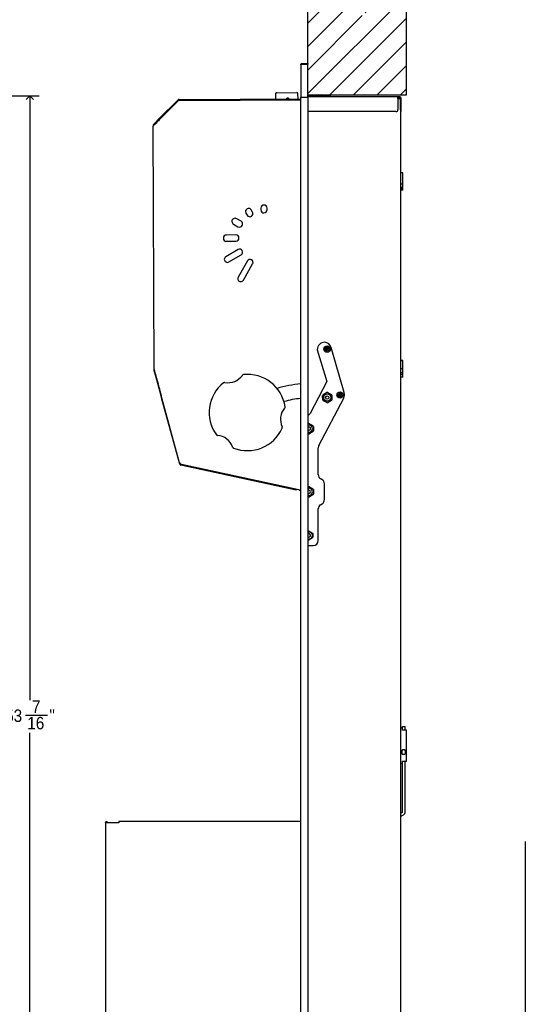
# Model space of a CAD drawing. Header units: inches. Extents: x 0 to 90, y 0 to 120.
# Tile 13 of 20: x 46 to 66, y 32 to 71. Entities that reach past the tile are written whole.
import ezdxf

# ---------------------------------------------------------------- set-up
doc = ezdxf.new("R2010")
doc.units = ezdxf.units.IN
doc.header["$MEASUREMENT"] = 0
doc.linetypes.add('SLD-Solid', pattern=[0])
doc.layers.add('DIMS', color=5, linetype='SLD-Solid')
doc.layers.add('NOTES', color=1, linetype='SLD-Solid')
doc.styles.add('SLDTEXTSTYLE0', font='GOTHIC.TTF', dxfattribs={"width": 0.913})
doc.dimstyles.new('SLDDIMSTYLE0', dxfattribs={"dimtxt": 0.5, "dimasz": 0.3, "dimexe": 0, "dimexo": 0.0625, "dimgap": 0.125, "dimtad": 0, "dimtih": 1, "dimtoh": 1, "dimdec": 6, "dimrnd": 1e-09, "dimzin": 12, "dimdsep": 46, "dimlunit": 5, "dimtxsty": 'SLDTEXTSTYLE0', "dimblk1": 'OPEN90', "dimblk2": 'OPEN90', "dimsah": 1, "dimcen": 0.09, "dimadec": 0, "dimazin": 3, "dimtfac": 1, "dimtofl": 0, "dimtmove": 0, "dimatfit": 3, "dimldrblk": 'OPEN90', "dimfxl": 0, "dimfrac": 2, "dimtolj": 1, "dimtzin": 12, "dimarcsym": 0})

# ---------------------------------------------------------------- blocks, each defined once
blk = doc.blocks.new('_Open90')
at = {"color": 0, "linetype": 'ByBlock', "lineweight": -2}
for p, q in [((0, 0), (-1, 0)), ((-0.5, 0.5), (0, 0)), ((0, 0), (-0.5, -0.5))]:
    blk.add_line(p, q, dxfattribs=at)
blk = doc.blocks.new('_D_5')
at = {"layer": 'DIMS'}
for p, q in [((41.21, 68.341), (46.477, 68.341)), ((46.102, 68.341), (46.102, 44.094)), ((45.926, 43.491), (46.811, 43.491)), ((46.102, 14.925), (46.102, 42.786)), ((44.01, 14.925), (46.477, 14.925))]:
    blk.add_line(p, q, dxfattribs=at)
at = {"layer": 'DIMS', "xscale": 0.3, "yscale": 0.3}
for p, rotation in [((46.102, 68.341), 90.0000000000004), ((46.102, 14.925), 270.0000000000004)]:
    blk.add_blockref('_Open90', p, dxfattribs=dict(at, rotation=rotation))
at = {"layer": 'DIMS', "char_height": 0.5, "attachment_point": 1, "style": 'SLDTEXTSTYLE0'}
for s, insert in [('7', (46.184, 44.086)), ('53', (45.114, 43.721)), ('"', (46.885, 43.721)), ('16', (45.999, 43.425))]:
    blk.add_mtext(s, dxfattribs=dict(at, insert=insert))
blk = doc.blocks.new('SW_HATCH_0')
at = {"color": 0, "linetype": 'SLD-Solid', "lineweight": 18}
for p, q in [((1.264, 1.264), (0.683, 0.683)), ((1.417, 0.474), (-0.31, -1.253)), ((0, 0), (-0.31, -0.31)), ((2.828, 0), (2.395, -0.433)), ((1.57, -0.316), (-0.31, -2.196)), ((3.649, -0.123), (1.99, -1.781)), ((3.649, -1.066), (-0.31, -5.024)), ((1.723, -1.106), (-0.31, -3.139)), ((1.876, -1.896), (-0.31, -4.082)), ((3.649, -2.008), (0.581, -5.076)), ((3.649, -2.951), (1.524, -5.076)), ((3.649, -3.894), (2.467, -5.076)), ((3.649, -4.837), (3.41, -5.076))]:
    blk.add_line(p, q, dxfattribs=at)

msp = doc.modelspace()

# ---------------------------------------------------------------- linework, layer by layer
at = {"color": 7, "linetype": 'SLD-Solid', "lineweight": 25}
for p, q in [((56.9559659, 69.578629), (56.9559659, 68.278829)), ((57.0148659, 69.637529), (57.0148659, 69.607629)), ((57.0148659, 69.637529), (57.2358659, 69.637529)), ((57.0148659, 69.607629), (57.2358659, 69.607629)), ((57.0148659, 69.6040934), (57.2358659, 69.6040934)), ((57.2358659, 69.637529), (57.2358659, 69.607629)), ((57.2358659, 68.278829), (57.2358659, 69.6040934)), ((55.9447602, 68.4113447), (55.9456328, 68.2113466)), ((55.9945415, 68.4615624), (56.7945196, 68.465053)), ((56.8456243, 68.2152736), (56.8447516, 68.4152717)), ((58.1276664, 68.340829), (57.2358659, 68.340829)), ((57.6497292, 68.377829), (57.6006664, 68.362829)), ((57.6006664, 68.362829), (57.6006664, 68.340829)), ((57.8546664, 68.362829), (57.6006664, 68.362829)), ((57.6497292, 68.377829), (57.8056036, 68.377829)), ((57.8546664, 68.362829), (57.8056036, 68.377829)), ((57.8546664, 68.340829), (57.8546664, 68.362829)), ((58.1276664, 68.340829), (58.1276664, 68.292829)), ((51.2881744, 67.4218021), (52.0371123, 68.1773044)), ((51.3087697, 67.4013857), (52.0577077, 68.156888)), ((51.3139668, 67.4036029), (52.0278469, 68.1237402)), ((52.07805, 68.194471), (56.9559659, 68.2157551)), ((52.0781765, 68.1654713), (52.07805, 68.194471)), ((52.0782388, 68.1511883), (52.0781765, 68.1654713)), ((52.0984292, 68.1533377), (56.9559659, 68.1745329)), ((56.4646784, 68.2426117), (56.3993135, 68.2423265)), ((56.39944, 68.2133268), (56.3993135, 68.2423265)), ((56.4646784, 68.2426117), (56.4648049, 68.213612)), ((56.9559659, 68.278929), (57.0148659, 68.278929)), ((56.9559659, 14.938929), (56.9559659, 68.278829)), ((56.9559659, 68.278829), (57.0148659, 68.278829)), ((57.0148659, 68.278829), (57.2358659, 68.278829)), ((57.2357659, 68.278829), (57.2357659, 14.938929)), ((60.850013, 68.292829), (57.2358659, 68.292829)), ((60.850013, 68.233929), (60.850013, 68.292829)), ((60.8816101, 68.292829), (60.850013, 68.292829)), ((60.8816101, 68.262929), (60.850013, 68.262929)), ((60.850013, 68.233929), (60.8968659, 68.233929)), ((60.850013, 68.233929), (60.850013, 67.782929)), ((60.9116101, 68.292829), (60.8816101, 68.292829)), ((60.8816101, 68.262929), (60.9116101, 68.262929)), ((60.8968659, 68.233929), (60.9557659, 68.233929)), ((60.9116101, 68.262929), (60.9116101, 68.292829)), ((60.9268659, 68.292829), (60.9116101, 68.292829)), ((60.9268659, 68.262929), (60.9116101, 68.262929)), ((60.9557659, 68.233929), (60.9557659, 14.983929)), ((60.9558659, 67.782929), (60.9558659, 68.233929)), ((60.9857659, 67.782929), (60.9857659, 68.233929)), ((60.770013, 67.702929), (57.2357659, 67.702929)), ((60.9558659, 67.782929), (60.9558659, 67.702929)), ((60.9558659, 67.702929), (60.9857659, 67.702929)), ((60.9857659, 67.702929), (60.9857659, 67.782929)), ((51.0360996, 67.143388), (51.0361868, 67.1233882)), ((51.0423481, 67.1738212), (51.082479, 67.2143039)), ((51.0629434, 67.1534047), (51.0423481, 67.1738212)), ((51.0629434, 67.1534047), (51.1030744, 67.1938875)), ((51.082479, 67.2143039), (51.2881744, 67.4218021)), ((51.1030744, 67.1938875), (51.082479, 67.2143039)), ((51.1030744, 67.1938875), (51.3087697, 67.4013857)), ((51.3087697, 67.4013857), (51.2881744, 67.4218021)), ((51.0364373, 67.1242453), (51.0361868, 67.1233882)), ((51.0787903, 57.3594461), (51.0361868, 67.1233882)), ((61.0497659, 65.2518771), (60.9557659, 65.2518771)), ((61.0497659, 64.8051481), (61.0497659, 65.2518771)), ((60.9557659, 64.8051481), (61.0497659, 64.8051481)), ((61.0497659, 64.6646577), (61.0497659, 64.8051481)), ((61.0497659, 64.6646577), (60.9557659, 64.6646577)), ((60.9557659, 64.6303561), (61.0497659, 64.6303561)), ((61.0497659, 64.5692799), (60.9557659, 64.5692799)), ((61.0497659, 64.5550632), (60.9557659, 64.5550632)), ((61.0497659, 64.6303561), (61.0497659, 64.6646577)), ((61.0497659, 64.5692799), (61.0497659, 64.6303561)), ((61.0497659, 64.5550632), (61.0497659, 64.5692799)), ((54.7586255, 63.6313696), (54.8068926, 63.5486046)), ((55.0228515, 63.6745481), (54.9745844, 63.7573131)), ((55.3539654, 63.8303429), (55.354251, 63.764898)), ((55.6062684, 63.7658184), (55.603963, 63.8314338)), ((55.6042486, 63.7659888), (55.6062684, 63.7658184)), ((54.5650672, 63.3046596), (54.388983, 63.4053)), ((54.2649289, 63.1882503), (54.4410131, 63.0876099)), ((54.3535586, 62.7554346), (53.9785622, 62.7537984)), ((53.979653, 62.5038007), (54.3546494, 62.505437)), ((54.4474033, 62.1699154), (53.9515089, 61.8807183)), ((54.0726444, 61.6730037), (54.5685388, 61.9622008)), ((54.8190308, 61.7138853), (54.4468684, 61.0627362)), ((54.9674465, 61.7661002), (55.0022639, 61.7449856)), ((54.6556322, 60.9434179), (55.0277945, 61.594567)), ((57.6193926, 58.1518841), (57.9991383, 56.8727677)), ((58.7019722, 56.4406154), (58.1678181, 58.2398332)), ((61.0497659, 57.7259647), (60.9557659, 57.7259647)), ((61.0497659, 57.7099275), (60.9557659, 57.7099275)), ((61.0497659, 57.7099275), (61.0497659, 57.7259647)), ((61.0497659, 57.4014147), (61.0497659, 57.7099275)), ((51.0788776, 57.3394463), (51.0787903, 57.3594461)), ((51.0809194, 57.3244436), (51.0836723, 57.314346)), ((51.0905756, 57.316228), (51.0836723, 57.314346)), ((51.0849747, 57.309569), (51.0836723, 57.314346)), ((51.0918675, 57.3114482), (51.0849747, 57.309569)), ((51.14333, 57.0955241), (51.0849747, 57.309569)), ((60.9557659, 57.4014147), (61.0497659, 57.4014147)), ((61.0497659, 57.2220667), (61.0497659, 57.4014147)), ((51.3601646, 56.300184), (51.14333, 57.0955241)), ((61.0497659, 57.2220667), (60.9557659, 57.2220667)), ((60.9557659, 57.1703587), (61.0497659, 57.1703587)), ((61.0497659, 57.0458545), (60.9557659, 57.0458545)), ((61.0497659, 57.1703587), (61.0497659, 57.2220667)), ((61.0497659, 57.0458545), (61.0497659, 57.1703587)), ((57.9991383, 56.8727677), (57.3264993, 55.5960172)), ((51.3917387, 56.1843717), (51.3601646, 56.300184)), ((52.0986602, 53.6186069), (51.362331, 56.3194312)), ((51.3986395, 56.1862531), (51.3917387, 56.1843717)), ((51.3955526, 56.1703823), (51.3917387, 56.1843717)), ((51.3955526, 56.1703823), (51.4024534, 56.1722637)), ((52.1057369, 53.5654565), (51.3955526, 56.1703823)), ((57.6779185, 54.3137147), (58.6797971, 56.2154021)), ((57.8363333, 56.1505577), (57.8325065, 56.3063953)), ((57.8370347, 56.1433512), (57.8328533, 56.3136276)), ((58.010894, 56.0287162), (57.8522507, 56.1151873)), ((57.8564359, 56.3502973), (57.9894818, 56.4315302)), ((57.9992615, 56.0332786), (57.8623888, 56.1078832)), ((58.033454, 56.4355354), (58.1819324, 56.3546048)), ((58.1932875, 56.1248389), (58.0361282, 56.0288832)), ((58.0394668, 56.4327576), (58.1763395, 56.358153)), ((58.1822923, 56.1157389), (58.0492464, 56.034506)), ((58.2006237, 56.3274967), (58.2050425, 56.1475503)), ((58.202395, 56.3154785), (58.2062218, 56.1596409)), ((57.3264993, 55.5960172), (57.2357659, 55.5052837)), ((57.2357659, 55.1719456), (57.2514638, 55.1815302)), ((57.2954359, 55.1855354), (57.4439144, 55.1046048)), ((57.3014488, 55.1827576), (57.4383215, 55.108153)), ((57.4626056, 55.0774967), (57.4670245, 54.8975503)), ((57.464377, 55.0654785), (57.4682038, 54.9096409)), ((57.272876, 54.7787162), (57.2357659, 54.7989437)), ((57.2612435, 54.7832786), (57.2357659, 54.7971655)), ((57.4552695, 54.8748389), (57.2981102, 54.7788832)), ((57.4442743, 54.8657389), (57.3112284, 54.784506)), ((57.6548641, 53.1463507), (57.6548641, 54.2204932)), ((52.1273874, 53.5713591), (52.1057369, 53.5654565)), ((52.1555414, 53.5523726), (52.1493883, 53.5240329)), ((56.7740391, 52.5199228), (52.1493883, 53.5240329)), ((56.8823109, 52.5266706), (52.1739564, 53.5471792)), ((57.8016693, 52.947565), (57.7591463, 52.9707429)), ((56.7801922, 52.5482625), (56.7740391, 52.5199228)), ((57.2357659, 52.6399346), (57.2514818, 52.6495302)), ((57.295454, 52.6535354), (57.4439324, 52.5726048)), ((57.3014668, 52.6507576), (57.4383395, 52.576153)), ((57.4626237, 52.5454967), (57.4670425, 52.3655503)), ((57.464395, 52.5334785), (57.4682218, 52.3776409)), ((57.9059515, 52.1420004), (57.9059515, 52.7719572)), ((57.272894, 52.2467162), (57.2357659, 52.2669535)), ((57.2612615, 52.2512786), (57.2357659, 52.2651754)), ((57.4552875, 52.3428389), (57.2981282, 52.2468832)), ((57.4442923, 52.3337389), (57.3112464, 52.252506)), ((57.6548641, 50.4948841), (57.6548641, 51.7642569)), ((57.7506422, 51.9349549), (57.8101734, 51.9713024)), ((57.2357659, 50.8554026), (57.2648641, 50.8722025)), ((57.2516267, 50.8640263), (57.2693659, 50.874268)), ((57.2874205, 50.8752539), (57.2893659, 50.874268)), ((57.2893659, 50.874268), (57.307105, 50.8640263)), ((57.2948641, 50.8722025), (57.4198641, 50.8000337)), ((57.4198641, 50.6037346), (57.2948641, 50.5315658)), ((57.4051267, 50.8074335), (57.4228659, 50.7971917)), ((57.4228659, 50.6083982), (57.4051267, 50.5981565)), ((57.4328659, 50.7798712), (57.4328659, 50.7593878)), ((57.4328659, 50.6462021), (57.4328659, 50.6257187)), ((57.4348641, 50.7740529), (57.4348641, 50.6297153)), ((57.2648641, 50.5315658), (57.2357659, 50.5483657)), ((57.2357659, 50.2948841), (57.4548641, 50.2948841)), ((57.2693659, 50.531322), (57.2516267, 50.5415637)), ((57.307105, 50.5415637), (57.2893659, 50.531322)), ((61.0357659, 42.970929), (60.9877659, 42.970929)), ((61.0357659, 43.0390736), (61.1407659, 43.0390736)), ((61.0357659, 42.8973024), (61.0357659, 43.0390736)), ((61.1917659, 42.8973024), (61.0357659, 42.8973024)), ((61.1407659, 42.8973024), (61.1407659, 43.0390736)), ((61.1917659, 42.830929), (61.1917659, 42.8973024)), ((61.1917659, 42.470929), (61.1917659, 42.830929)), ((61.1917659, 42.070929), (61.1917659, 42.470929)), ((61.0158659, 42.075672), (60.9557659, 42.075672)), ((60.9557659, 41.950672), (61.0158659, 41.950672)), ((61.0158659, 41.944172), (61.0158659, 42.082172)), ((61.1238659, 42.097172), (61.0308659, 42.097172)), ((61.0308659, 41.929172), (61.1238659, 41.929172)), ((61.1388659, 42.082172), (61.1388659, 41.944172)), ((61.1917659, 41.710929), (61.1917659, 42.070929)), ((60.9877659, 41.570929), (61.0357659, 41.570929)), ((61.0357659, 41.6445555), (61.1917659, 41.6445555)), ((61.0357659, 39.6181705), (61.0357659, 41.6445555)), ((61.1407659, 39.6181705), (61.1407659, 41.6445555)), ((61.1917659, 41.6445555), (61.1917659, 41.710929)), ((61.0197659, 39.5904577), (60.9557659, 39.5535073)), ((60.9557659, 39.4322638), (61.0722659, 39.4995251)), ((49.1357746, 39.1761233), (49.1357746, 39.1826269)), ((49.1357746, 39.1761233), (49.1357746, 15.0226797)), ((49.4157746, 39.1761233), (49.1357746, 39.1761233)), ((49.1657746, 39.1761233), (49.1657746, 39.1826269)), ((49.1857746, 39.1826269), (49.1857746, 39.1761233)), ((49.2157746, 39.1826269), (49.2157746, 39.1761233)), ((49.6651136, 39.1761233), (49.4157746, 39.1761233)), ((56.9559659, 39.2226269), (49.6651136, 39.2226269)), ((49.6651136, 39.2226269), (49.6651136, 39.1826269)), ((49.6651136, 39.1826269), (49.6651136, 39.1761233)), ((65.9531015, 38.4293394), (65.9531015, 18.707067))]:
    msp.add_line(p, q, dxfattribs=at)
at = {"color": 7, "linetype": 'SLD-Solid', "lineweight": 25, "flags": 128}
msp.add_lwpolyline([(57.2357659, 50.8410847), (57.2742138, 50.8477034), (57.3192451, 50.8422032)], dxfattribs=at)
at = {"color": 7, "linetype": 'SLD-Solid', "lineweight": 25}
for centre, radius in [((58.0116301, 58.1780018), 0.127), ((58.0116301, 58.1780018), 0.0779372), ((58.0116301, 58.1780018), 0.03125), ((58.0188659, 56.233929), 0.145), ((58.0188659, 56.233929), 0.0669008), ((58.5305932, 56.3340137), 0.127), ((58.5305932, 56.3340137), 0.0779372), ((58.5305932, 56.3340137), 0.03125)]:
    msp.add_circle(centre, radius, dxfattribs=at)
for centre, radius, start, end in [((55.9947597, 68.4115629), 0.05, 90.25, 180.25), ((56.7947521, 68.4150536), 0.05, 0.25, 90.25), ((52.0988655, 68.0533387), 0.1, 90.25, 135.25), ((52.078303, 68.1364716), 0.058, 90.25, 135.25), ((52.078303, 68.1364716), 0.029, 90.25, 135.25), ((60.9268659, 68.233929), 0.0589, 0, 90), ((60.9268659, 68.233929), 0.029, 0, 90), ((60.770013, 67.782929), 0.08, 270, 0), ((51.094099, 67.1436411), 0.058, 150.23823448, 180.25), ((54.8666049, 63.6943414), 0.125, 30.25, 210.25), ((54.9148721, 63.6115764), 0.125, 210.25, 30.25), ((55.4789642, 63.8308883), 0.125, 0.25, 180.25), ((55.4792498, 63.7654434), 0.125, 180.25, 0.25), ((54.3216575, 63.2998035), 0.1251489, 57.45490087, 243.04509913), ((54.5030401, 63.1961347), 0.125, 240.25, 60.25), ((53.9791076, 62.6287996), 0.125, 90.25, 270.25), ((54.354104, 62.6304358), 0.125, 270.25, 90.25), ((54.5079711, 62.0660581), 0.1202281, 300.25, 120.25), ((54.0111703, 61.7763325), 0.1202326, 119.75001752, 300.74998248), ((54.9234127, 61.6542262), 0.1202281, 330.25, 150.25), ((54.5512503, 61.0030771), 0.1202281, 150.25, 330.25), ((57.9193926, 58.1518841), 0.3, 90, 180), ((57.8802245, 58.154452), 0.3, 16.53516851, 82.49803845), ((58.0121283, 58.1770909), 0.03125, 112.44828085, 212.97626394), ((58.0121283, 58.1770909), 0.03125, 24.43270414, 112.44828085), ((51.1368771, 57.3396994), 0.058, 180.25, 195.25), ((54.0382237, 57.5404462), 0.7130409, 260.19231159, 324.23264548), ((54.665791, 57.1064062), 0.05, 95.85107236, 145.3313728), ((54.8166668, 55.6341166), 1.53, 8.57388471, 95.85107236), ((54.8166668, 55.6341166), 1.53, 128.57388471, 215.85107236), ((53.8938523, 56.7911877), 0.05, 79.09358427, 128.57388471), ((57.2808659, 52.451929), 4.3391617, 94.29410988, 107.11256972), ((57.2808659, 52.451929), 3.7566524, 94.96151419, 105.41615115), ((57.8824914, 56.3076228), 0.05, 121.40669843, 181.40669843), ((57.8863182, 56.1517852), 0.05, 181.40669843, 241.40669843), ((58.0155373, 56.3888557), 0.05, 61.40669843, 121.40669843), ((58.15241, 56.314251), 0.05, 1.40669843, 61.40669843), ((58.1562369, 56.1584134), 0.05, 301.40669843, 1.40669843), ((58.4143786, 56.3552342), 0.3, 332.21809556, 16.53516851), ((56.8568181, 55.3551033), 0.7130409, 140.19231159, 204.23264548), ((56.2801269, 55.8547619), 0.05, 319.09358427, 8.57388471), ((58.0231909, 56.0771805), 0.05, 241.40669843, 301.40669843), ((54.8166668, 55.6341166), 1.53, 248.57388471, 335.85107236), ((56.1671448, 55.0286341), 0.05, 335.85107236, 25.3313728), ((57.2808479, 54.983929), 0.145, 251.88590245, 108.11409755), ((57.2808479, 54.983929), 0.0675, 285.53907894, 131.90375784), ((57.2808479, 54.983929), 0.0675, 228.09624216, 285.53907894), ((57.2775193, 55.1388557), 0.05, 61.40669843, 121.40669843), ((57.414392, 55.064251), 0.05, 1.40669843, 61.40669843), ((57.4182188, 54.9084134), 0.05, 301.40669843, 1.40669843), ((53.6170645, 54.7673096), 0.05, 215.85107236, 265.3313728), ((53.5549585, 54.0068004), 0.7130409, 20.19231159, 84.23264548), ((57.2851729, 54.8271805), 0.05, 241.40669843, 301.40669843), ((54.2760211, 54.2564003), 0.05, 199.09358427, 248.57388471), ((57.8548641, 54.2204932), 0.2, 152.21809556, 180), ((52.1951389, 53.64491), 0.1, 195.25, 257.77063297), ((52.1616946, 53.5807123), 0.058, 195.25, 257.75), ((52.1616946, 53.5807123), 0.029, 221.46551051, 257.75), ((57.8548641, 53.1463507), 0.2, 180, 241.40669843), ((57.7059515, 52.7719572), 0.2, 0, 61.40669843), ((57.2808659, 52.451929), 0.145, 251.87841572, 108.12158428), ((57.2775373, 52.6068557), 0.05, 61.40669843, 121.40669843), ((57.41441, 52.532251), 0.05, 1.40669843, 61.40669843), ((56.8505371, 52.3800745), 0.15, 45.34318868, 77.77063297), ((57.2808659, 52.451929), 0.0669008, 227.61314768, 132.38685232), ((57.2851909, 52.2951805), 0.05, 241.40669843, 301.40669843), ((57.4182369, 52.3764134), 0.05, 301.40669843, 1.40669843), ((57.7059515, 52.1420004), 0.2, 301.40669843, 0), ((57.8548641, 51.7642569), 0.2, 121.40669843, 180), ((57.2793659, 50.702795), 0.145, 252.50096989, 74.03624347), ((57.2793659, 50.702795), 0.0669008, 74.03624347, 130.67077715), ((57.2793659, 50.702795), 0.0669008, 229.32922285, 74.03624347), ((57.2798641, 50.8462217), 0.03, 60, 120), ((57.2783641, 50.7027502), 0.0669008, 272.99165714, 92.1321308), ((57.4048641, 50.7740529), 0.03, 0, 60), ((57.4048641, 50.6297153), 0.03, 300, 0), ((57.4128659, 50.7798712), 0.02, 0, 60), ((57.4128659, 50.6257187), 0.02, 300, 0), ((57.2798641, 50.5575466), 0.03, 240, 300), ((57.2793659, 50.5486425), 0.02, 240, 300), ((57.4548641, 50.4948841), 0.2, 270, 0), ((60.9877659, 42.938929), 0.032, 90, 180), ((61.0308659, 42.082172), 0.015, 90, 180), ((61.0308659, 41.944172), 0.015, 180, 270), ((61.1238659, 42.082172), 0.015, 0, 90), ((61.1238659, 41.944172), 0.015, 270, 0), ((60.9877659, 41.602929), 0.032, 180, 270), ((61.0037659, 39.6181705), 0.032, 300, 0), ((61.0037659, 39.6181705), 0.137, 300, 0), ((49.1757746, 39.1826269), 0.04, 0, 180), ((49.1757746, 39.1826269), 0.01, 360, 180)]:
    msp.add_arc(centre, radius, start, end, dxfattribs=at)
for points, knots in [([(56.9559659, 69.578629), (56.9566669, 69.5854979), (56.9580691, 69.5992366), (56.968975, 69.6173692), (56.9849208, 69.6307151), (57.0013211, 69.6368302), (57.0115142, 69.637356), (57.0148659, 69.637529)], [0, 0, 0, 0, 0.222700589, 0.4454287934, 0.6681571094, 0.8908852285, 1, 1, 1, 1]), ([(56.9936735, 69.5981079), (56.9938968, 69.5984545), (56.9961657, 69.6019761), (57.0036885, 69.6061742), (57.0111401, 69.607144), (57.0148659, 69.607629)], [0, 0, 0, 0, 0.0517606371, 0.5258803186, 1, 1, 1, 1]), ([(51.1871424, 67.2763526), (51.1704494, 67.2552488), (51.1373246, 67.2133711), (51.0887551, 67.1679647), (51.0483881, 67.13771), (51.0406411, 67.1289817), (51.0364373, 67.1242453)], [0, 0, 0, 0, 0.2520748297, 0.5002078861, 0.7287892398, 1, 1, 1, 1]), ([(51.0787903, 57.3594461), (51.0793222, 57.3566556), (51.0803112, 57.3514659), (51.0865044, 57.3320143), (51.0932698, 57.3059474), (51.1026783, 57.2720412), (51.1150531, 57.2264067), (51.1296064, 57.1730687), (51.1445221, 57.1183582), (51.1592612, 57.0642268), (51.1748935, 57.0068887), (51.1920827, 56.9438399), (51.2127262, 56.8683799), (51.2385416, 56.7723261), (51.2721583, 56.647755), (51.3144762, 56.4935498), (51.3454811, 56.380739), (51.362331, 56.3194312)], [0, 0, 0, 0, 0.0333773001, 0.062073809, 0.0914668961, 0.1245831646, 0.1722788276, 0.2287854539, 0.2789765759, 0.3269607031, 0.3797336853, 0.43732466, 0.4997560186, 0.5853700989, 0.6972738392, 0.8354815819, 1, 1, 1, 1]), ([(54.616783, 57.123677), (54.6177972, 57.1250914), (54.6197427, 57.1278044), (54.6221436, 57.1312171), (54.6237128, 57.133468), (54.6245358, 57.1346561), (54.6246271, 57.1347882), (54.6246682, 57.1348476)], [0, 0, 0, 0, 0.2684958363, 0.5149963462, 0.7074854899, 0.8683926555, 1, 1, 1, 1]), ([(53.9033125, 56.8402846), (53.9034137, 56.840265), (53.9036142, 56.8402263), (53.9052511, 56.8399127), (53.9081323, 56.83937), (53.9122196, 56.8386203), (53.9153168, 56.8380791), (53.9167631, 56.8378263)], [0, 0, 0, 0, 0.1573600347, 0.3120137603, 0.5140663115, 0.7730839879, 1, 1, 1, 1]), ([(56.3179159, 55.8220207), (56.3178485, 55.8219428), (56.3177147, 55.8217885), (56.3166246, 55.8205277), (56.3147141, 55.8183039), (56.3120211, 55.8151391), (56.3100038, 55.8127274), (56.3090618, 55.8116012)], [0, 0, 0, 0, 0.1573600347, 0.3120137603, 0.5140663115, 0.7730839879, 1, 1, 1, 1]), ([(56.2066058, 55.0624409), (56.2073236, 55.0608553), (56.2087004, 55.057814), (56.2104554, 55.0540284), (56.2116201, 55.051544), (56.2122375, 55.0502372), (56.2123063, 55.0500921), (56.2123372, 55.0500267)], [0, 0, 0, 0, 0.2684958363, 0.5149963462, 0.7074854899, 0.8683926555, 1, 1, 1, 1]), ([(53.6266116, 54.716232), (53.6248795, 54.7164032), (53.6215573, 54.7167315), (53.6174013, 54.7171044), (53.6146674, 54.7173379), (53.613227, 54.7174566), (53.6130669, 54.7174697), (53.6129949, 54.7174755)], [0, 0, 0, 0, 0.2684958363, 0.5149963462, 0.7074854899, 0.8683926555, 1, 1, 1, 1]), ([(54.2287718, 54.2400447), (54.2287382, 54.2401421), (54.2286714, 54.2403351), (54.2281246, 54.2419095), (54.227154, 54.244676), (54.2257596, 54.2485906), (54.2246797, 54.2515434), (54.2241754, 54.2529224)], [0, 0, 0, 0, 0.1573600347, 0.3120137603, 0.5140663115, 0.7730839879, 1, 1, 1, 1]), ([(52.1191624, 53.5808522), (52.1163137, 53.5788315), (52.1094297, 53.5739485), (52.1055869, 53.5689793), (52.1056988, 53.5663503), (52.1057369, 53.5654565)], [0, 0, 0, 0, 0.3178449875, 0.7680926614, 1, 1, 1, 1]), ([(52.1493883, 53.5240329), (52.1511979, 53.5243533), (52.1548174, 53.5249942), (52.1619799, 53.5340422), (52.1675778, 53.5438977), (52.1703584, 53.5487933)], [0, 0, 0, 0, 0.3347558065, 0.6695469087, 1, 1, 1, 1])]:
    msp.add_open_spline(points, degree=3, knots=knots, dxfattribs=at)
for points in [[(57.0148659, 69.6040934), (57.0071478, 69.6019714), (56.9917116, 69.5977273), (56.9722425, 69.5913612), (56.958622, 69.5849951), (56.9568512, 69.580751), (56.9559659, 69.578629)], [(51.3139668, 67.4036029), (51.2919132, 67.3823905), (51.2478059, 67.3399658), (51.2073636, 67.297557), (51.1871424, 67.2763526)]]:
    msp.add_open_spline(points, degree=3, dxfattribs=at)
at = {"layer": 'NOTES'}
for p, q in [((57.2358659, 68.377829), (57.2358659, 73.453554)), ((61.1947809, 68.377829), (61.1947809, 73.453554)), ((57.2358659, 68.377829), (61.1947809, 68.377829))]:
    msp.add_line(p, q, dxfattribs=at)

# ---------------------------------------------------------------- block references
at = {"color": 1, "linetype": 'SLD-Solid', "lineweight": 18}
msp.add_blockref('SW_HATCH_0', (57.5462647, 73.453554), dxfattribs=at)

# ---------------------------------------------------------------- dimensions: what is measured, and where the dimension line sits
at = {"layer": 'DIMS'}
dim = msp.add_linear_dim(base=(46.1022853, 14.924929), p1=(41.0437303, 68.340829), p2=(43.8429298, 14.924929), angle=90, dimstyle='SLDDIMSTYLE0', dxfattribs=at)
dim.commit()
dim.dimension.update_dxf_attribs({"geometry": '_D_5', "text_midpoint": (46.1022853, 43.4401167), "dimtype": 160})

doc.saveas('drawing.dxf')
